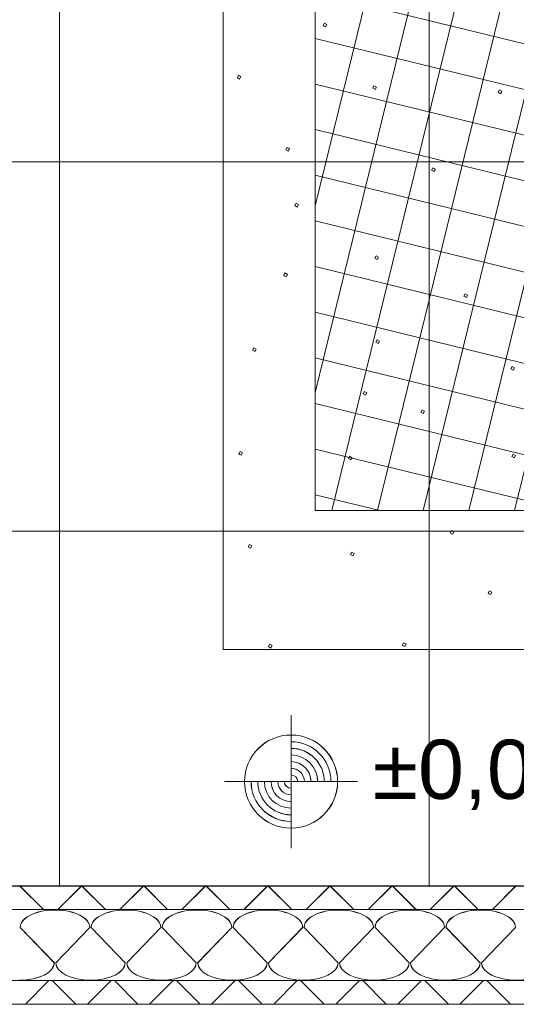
# Model space of a CAD drawing. Extents: x 229 to 926, y 37 to 878.
# Tile 32 of 194: x 514 to 531, y 97 to 131. Entities that reach past the tile are written whole.
import ezdxf
from ezdxf.lldxf.tags import DXFTag

# ---------------------------------------------------------------- set-up
doc = ezdxf.new("R2010")
doc.units = 0
doc.layers.get('0').update_dxf_attribs({"lineweight": 13})
doc.layers.add('A_BI_Aussenwand', color=5, linetype='Continuous', lineweight=18, true_color=0x0000ff, plot=False)
for name, color, linetype, lineweight in [('Axen', 7, 'Continuous', 25), ('Axen-A03ENJ5PI0', 7, 'Continuous', 25), ('Bewegungsfläche', 7, 'Continuous', 25), ('Boden', 7, 'Continuous', 25), ('Boden-A03ENJ5OI0', 7, 'Continuous', 25), ('Deckenspiegel', 7, 'Continuous', 25), ('Fullfläche', 7, 'Continuous', 25), ('Fullfläche-A03ENJ5QI0', 7, 'Continuous', 25), ('Maßlinien', 7, 'Continuous', 25), ('Maßlinien-A03ENJ5WI0', 7, 'Continuous', 25), ('Wände', 7, 'Continuous', 25), ('Wände-A03ENJ5VI0', 7, 'Continuous', 25)]:
    doc.layers.add(name, color=color, linetype=linetype, lineweight=lineweight)
doc.styles.get("Standard").update_dxf_attribs({"font": 'arial.ttf'})
tags = doc.linetypes.add('ALL_S25', pattern=[0.001, 0, -0.001]).pattern_tags.tags
tags[6:7] = [DXFTag(74, 4), DXFTag(75, 0), DXFTag(340, '0'), DXFTag(46, 1.0), DXFTag(50, 0.0), DXFTag(44, 0.0), DXFTag(45, 0.0)]
tags[4:5] = [DXFTag(74, 4), DXFTag(75, 0), DXFTag(340, '0'), DXFTag(46, 1.0), DXFTag(50, 0.0), DXFTag(44, 0.0), DXFTag(45, 0.0)]
tags = doc.linetypes.add('ALL_S25-A03ENJ5XI0', pattern=[0.001, 0, -0.001]).pattern_tags.tags
tags[6:7] = [DXFTag(74, 4), DXFTag(75, 0), DXFTag(340, '0'), DXFTag(46, 1.0), DXFTag(50, 0.0), DXFTag(44, 0.0), DXFTag(45, 0.0)]
tags[4:5] = [DXFTag(74, 4), DXFTag(75, 0), DXFTag(340, '0'), DXFTag(46, 1.0), DXFTag(50, 0.0), DXFTag(44, 0.0), DXFTag(45, 0.0)]

# ---------------------------------------------------------------- blocks, each defined once
blk = doc.blocks.new('Referenz-A03ENJ5LI0', base_point=(255.728, 65.704))
at = {"layer": 'Axen', "color": 0, "linetype": 'ALL_S25', "lineweight": -2, "ltscale": 0.13}
blk.add_line((735.547, 97.346), (301.608, 97.346), dxfattribs=at)
at = {"layer": 'Bewegungsfläche', "color": 0, "lineweight": -2}
for p, q in [((524.434, 124.355), (529.252, 144.046)), ((524.434, 118.044), (530.796, 144.046)), ((524.434, 144.046), (524.434, 114.046)), ((525, 114.046), (532.34, 144.046)), ((526.544, 114.046), (533.885, 144.046)), ((528.088, 114.046), (535.429, 144.046)), ((529.632, 114.046), (536.973, 144.046)), ((531.177, 114.046), (538.517, 144.046)), ((524.434, 131.568), (554.434, 124.228)), ((524.434, 130.024), (554.434, 122.684)), ((524.434, 128.48), (554.434, 121.139)), ((524.434, 126.936), (554.434, 119.595)), ((524.434, 125.392), (554.434, 118.051)), ((524.434, 123.847), (554.434, 116.507)), ((524.434, 122.303), (554.434, 114.962)), ((524.434, 120.759), (551.867, 114.046)), ((524.434, 119.215), (545.556, 114.046)), ((524.434, 117.67), (539.245, 114.046)), ((524.434, 116.126), (532.934, 114.046)), ((524.434, 114.582), (526.623, 114.046)), ((524.434, 114.046), (554.434, 114.046))]:
    blk.add_line(p, q, dxfattribs=at)
at = {"layer": 'Boden', "color": 0, "lineweight": -2}
for p, q in [((521.316, 109.344), (521.321, 153.344)), ((524.701, 130.453), (524.745, 130.534)), ((524.781, 130.409), (524.701, 130.453)), ((524.745, 130.534), (524.826, 130.49)), ((524.826, 130.49), (524.781, 130.409)), ((521.797, 128.693), (521.841, 128.773)), ((521.877, 128.648), (521.797, 128.693)), ((521.841, 128.773), (521.922, 128.729)), ((521.922, 128.729), (521.877, 128.648)), ((526.378, 128.337), (526.422, 128.418)), ((526.459, 128.293), (526.378, 128.337)), ((526.422, 128.418), (526.503, 128.374)), ((526.503, 128.374), (526.459, 128.293)), ((530.626, 128.198), (530.67, 128.278)), ((530.67, 128.278), (530.751, 128.234)), ((530.707, 128.153), (530.626, 128.198)), ((530.751, 128.234), (530.707, 128.153)), ((523.443, 126.255), (523.487, 126.336)), ((523.523, 126.211), (523.443, 126.255)), ((523.487, 126.336), (523.568, 126.291)), ((523.568, 126.291), (523.523, 126.211)), ((528.372, 125.564), (528.416, 125.644)), ((528.416, 125.644), (528.497, 125.6)), ((528.497, 125.6), (528.452, 125.519)), ((528.452, 125.519), (528.372, 125.564)), ((523.743, 124.364), (523.787, 124.444)), ((523.823, 124.319), (523.743, 124.364)), ((523.787, 124.444), (523.868, 124.4)), ((523.868, 124.4), (523.823, 124.319)), ((526.446, 122.588), (526.49, 122.668)), ((526.49, 122.668), (526.571, 122.624)), ((526.571, 122.624), (526.527, 122.544)), ((526.527, 122.544), (526.446, 122.588)), ((523.366, 122.005), (523.411, 122.085)), ((523.447, 121.961), (523.366, 122.005)), ((523.411, 122.085), (523.491, 122.041)), ((523.491, 122.041), (523.447, 121.961)), ((529.466, 121.3), (529.51, 121.38)), ((529.546, 121.255), (529.466, 121.3)), ((529.51, 121.38), (529.59, 121.336)), ((529.59, 121.336), (529.546, 121.255)), ((526.481, 119.745), (526.525, 119.825)), ((526.562, 119.7), (526.481, 119.745)), ((526.525, 119.825), (526.606, 119.781)), ((526.606, 119.781), (526.562, 119.7)), ((522.312, 119.47), (522.356, 119.55)), ((522.393, 119.426), (522.312, 119.47)), ((522.356, 119.55), (522.437, 119.506)), ((522.437, 119.506), (522.393, 119.426)), ((531.054, 118.845), (531.098, 118.926)), ((531.098, 118.926), (531.179, 118.882)), ((531.134, 118.801), (531.054, 118.845)), ((531.179, 118.882), (531.134, 118.801)), ((526.052, 117.995), (526.097, 118.076)), ((526.133, 117.951), (526.052, 117.995)), ((526.097, 118.076), (526.177, 118.032)), ((526.177, 118.032), (526.133, 117.951)), ((528.003, 117.375), (528.047, 117.456)), ((528.084, 117.331), (528.003, 117.375)), ((528.047, 117.456), (528.128, 117.412)), ((528.128, 117.412), (528.084, 117.331)), ((521.853, 115.962), (521.897, 116.043)), ((521.934, 115.918), (521.853, 115.962)), ((521.897, 116.043), (521.978, 115.998)), ((521.978, 115.998), (521.934, 115.918)), ((531.084, 115.876), (531.128, 115.956)), ((531.128, 115.956), (531.209, 115.912)), ((525.563, 115.812), (525.607, 115.892)), ((525.643, 115.767), (525.563, 115.812)), ((525.607, 115.892), (525.687, 115.848)), ((525.687, 115.848), (525.643, 115.767)), ((531.165, 115.832), (531.084, 115.876)), ((531.209, 115.912), (531.165, 115.832)), ((529.003, 113.292), (529.047, 113.373)), ((529.083, 113.248), (529.003, 113.292)), ((529.047, 113.373), (529.128, 113.328)), ((529.128, 113.328), (529.083, 113.248)), ((522.162, 112.824), (522.206, 112.904)), ((522.242, 112.779), (522.162, 112.824)), ((522.206, 112.904), (522.286, 112.86)), ((522.286, 112.86), (522.242, 112.779)), ((525.633, 112.562), (525.677, 112.643)), ((525.677, 112.643), (525.757, 112.598)), ((525.757, 112.598), (525.713, 112.518)), ((525.713, 112.518), (525.633, 112.562)), ((530.284, 111.248), (530.328, 111.329)), ((530.328, 111.329), (530.409, 111.285)), ((530.409, 111.285), (530.365, 111.204)), ((530.365, 111.204), (530.284, 111.248)), ((551.316, 109.34), (521.316, 109.344)), ((522.853, 109.442), (522.897, 109.523)), ((522.933, 109.398), (522.853, 109.442)), ((522.897, 109.523), (522.978, 109.478)), ((522.978, 109.478), (522.933, 109.398)), ((527.38, 109.488), (527.425, 109.568)), ((527.461, 109.444), (527.38, 109.488)), ((527.425, 109.568), (527.505, 109.524)), ((527.505, 109.524), (527.461, 109.444))]:
    blk.add_line(p, q, dxfattribs=at)
at = {"layer": 'Fullfläche', "color": 0, "lineweight": -2}
for p, q in [((514.443, 101.346), (515.242, 100.547)), ((516.525, 101.346), (515.726, 100.547)), ((516.543, 101.346), (517.342, 100.547)), ((518.625, 101.346), (517.826, 100.547)), ((518.643, 101.346), (519.442, 100.547)), ((520.725, 101.346), (519.926, 100.547)), ((520.743, 101.346), (521.542, 100.547)), ((522.825, 101.346), (522.026, 100.547)), ((522.843, 101.346), (523.642, 100.547)), ((524.925, 101.346), (524.126, 100.547)), ((524.943, 101.346), (525.742, 100.547)), ((527.025, 101.346), (526.226, 100.547)), ((527.043, 101.346), (527.843, 100.547)), ((529.125, 101.346), (528.326, 100.547)), ((529.143, 101.346), (529.942, 100.547)), ((531.225, 101.346), (530.426, 100.547)), ((514.458, 99.946), (515.61, 98.746)), ((515.658, 98.746), (516.81, 99.946)), ((516.858, 99.946), (518.01, 98.746)), ((518.058, 98.746), (519.21, 99.946)), ((519.258, 99.946), (520.41, 98.746)), ((520.458, 98.746), (521.61, 99.946)), ((521.658, 99.946), (522.81, 98.746)), ((522.858, 98.746), (524.01, 99.946)), ((524.058, 99.946), (525.21, 98.746)), ((525.258, 98.746), (526.41, 99.946)), ((526.458, 99.946), (527.61, 98.746)), ((527.658, 98.746), (528.81, 99.946)), ((528.858, 99.946), (530.01, 98.746)), ((530.058, 98.746), (531.21, 99.946)), ((514.629, 97.346), (515.429, 98.146)), ((516.339, 97.346), (515.54, 98.146)), ((516.729, 97.346), (517.529, 98.146)), ((518.439, 97.346), (517.64, 98.146)), ((518.829, 97.346), (519.629, 98.146)), ((520.539, 97.346), (519.74, 98.146)), ((520.929, 97.346), (521.728, 98.146)), ((522.639, 97.346), (521.84, 98.146)), ((523.029, 97.346), (523.828, 98.146)), ((524.739, 97.346), (523.94, 98.146)), ((525.129, 97.346), (525.928, 98.146)), ((526.839, 97.346), (526.04, 98.146)), ((527.229, 97.346), (528.028, 98.146)), ((528.939, 97.346), (528.14, 98.146)), ((529.329, 97.346), (530.128, 98.146)), ((531.039, 97.346), (530.24, 98.146))]:
    blk.add_line(p, q, dxfattribs=at)
for centre, start_param, end_param in [((515.634, 99.946), 0, 3.141593), ((518.034, 99.946), 0, 3.141593), ((520.434, 99.946), 0, 3.141593), ((522.834, 99.946), 0, 3.141593), ((525.234, 99.946), 0, 3.141593), ((527.634, 99.946), 0, 3.141593), ((530.034, 99.946), 0, 3.141593), ((514.434, 98.746), 4.712389, 6.283185), ((516.834, 98.746), 3.141593, 4.712389), ((516.834, 98.746), 4.712389, 6.283185), ((519.234, 98.746), 3.141593, 4.712389), ((519.234, 98.746), 4.712389, 6.283185), ((521.634, 98.746), 3.141593, 4.712389), ((521.634, 98.746), 4.712389, 6.283185), ((524.034, 98.746), 3.141593, 4.712389), ((524.034, 98.746), 4.712389, 6.283185), ((526.434, 98.746), 3.141593, 4.712389), ((526.434, 98.746), 4.712389, 6.283185), ((528.834, 98.746), 3.141593, 4.712389), ((528.834, 98.746), 4.712389, 6.283185), ((531.234, 98.746), 3.141593, 4.712389), ((531.234, 98.746), 4.712389, 6.283185)]:
    blk.add_ellipse(centre, major_axis=(1.176, 0), ratio=0.5, start_param=start_param, end_param=end_param, dxfattribs=at)
at = {"layer": 'Maßlinien', "color": 0, "lineweight": -2}
for p, q in [((523.616, 102.629), (523.617, 107.129)), ((523.616, 103.304), (523.617, 106.453)), ((521.367, 104.879), (525.867, 104.878)), ((522.044, 104.879), (525.192, 104.878))]:
    blk.add_line(p, q, dxfattribs=at)
blk.add_circle((523.617, 104.879), 1.575, dxfattribs=at)
for major_axis in [(1.35, 0), (1.125, 0), (0.9, 0), (0.675, 0), (0.45, 0), (0.225, 0), (-1.35, 0), (-1.125, 0), (-0.9, 0), (-0.675, 0), (-0.45, 0), (-0.225, 0)]:
    blk.add_ellipse((523.617, 104.879), major_axis=major_axis, ratio=1, start_param=0, end_param=1.570796, dxfattribs=at)
at = {"layer": 'Wände', "color": 0, "lineweight": -2}
for p, q in [((552.834, 101.346), (382.434, 101.346)), ((552.834, 100.547), (382.434, 100.546)), ((556.034, 98.146), (382.433, 98.146)), ((381.634, 97.346), (552.834, 97.346))]:
    blk.add_line(p, q, dxfattribs=at)
at = {"layer": 'Maßlinien', "color": 0, "lineweight": -2, "insert": (526.378, 106.295), "char_height": 2, "attachment_point": 1, "rotation": 0}
blk.add_mtext('{\\fArial;±0,00}', dxfattribs=at)
blk = doc.blocks.new('Referenz-A03ENJ62I0', base_point=(255.728, 65.706))
at = {"layer": 'Axen-A03ENJ5PI0', "color": 0, "linetype": 'ALL_S25-A03ENJ5XI0', "lineweight": -2, "ltscale": 0.13}
blk.add_line((735.547, 97.348), (301.608, 97.348), dxfattribs=at)
at = {"layer": 'Boden-A03ENJ5OI0', "color": 0, "lineweight": -2}
for p, q in [((521.316, 109.345), (521.321, 153.345)), ((524.7, 130.455), (524.745, 130.535)), ((524.781, 130.41), (524.7, 130.455)), ((524.745, 130.535), (524.825, 130.491)), ((524.825, 130.491), (524.781, 130.41)), ((521.797, 128.694), (521.841, 128.775)), ((521.877, 128.65), (521.797, 128.694)), ((521.841, 128.775), (521.921, 128.73)), ((521.921, 128.73), (521.877, 128.65)), ((526.378, 128.339), (526.422, 128.419)), ((526.458, 128.295), (526.378, 128.339)), ((526.422, 128.419), (526.503, 128.375)), ((526.503, 128.375), (526.458, 128.295)), ((530.626, 128.199), (530.67, 128.28)), ((530.67, 128.28), (530.751, 128.235)), ((530.706, 128.155), (530.626, 128.199)), ((530.751, 128.235), (530.706, 128.155)), ((523.442, 126.257), (523.487, 126.337)), ((523.523, 126.212), (523.442, 126.257)), ((523.487, 126.337), (523.567, 126.293)), ((523.567, 126.293), (523.523, 126.212)), ((528.371, 125.565), (528.416, 125.646)), ((528.416, 125.646), (528.496, 125.601)), ((528.496, 125.601), (528.452, 125.521)), ((528.452, 125.521), (528.371, 125.565)), ((523.742, 124.365), (523.787, 124.446)), ((523.823, 124.321), (523.742, 124.365)), ((523.787, 124.446), (523.867, 124.401)), ((523.867, 124.401), (523.823, 124.321)), ((526.446, 122.589), (526.49, 122.67)), ((526.49, 122.67), (526.57, 122.626)), ((526.57, 122.626), (526.526, 122.545)), ((526.526, 122.545), (526.446, 122.589)), ((523.366, 122.006), (523.41, 122.087)), ((523.446, 121.962), (523.366, 122.006)), ((523.41, 122.087), (523.491, 122.043)), ((523.491, 122.043), (523.446, 121.962)), ((529.465, 121.301), (529.51, 121.382)), ((529.546, 121.257), (529.465, 121.301)), ((529.51, 121.382), (529.59, 121.337)), ((529.59, 121.337), (529.546, 121.257)), ((526.481, 119.746), (526.525, 119.827)), ((526.561, 119.702), (526.481, 119.746)), ((526.525, 119.827), (526.606, 119.782)), ((526.606, 119.782), (526.561, 119.702)), ((522.312, 119.471), (522.356, 119.552)), ((522.392, 119.427), (522.312, 119.471)), ((522.356, 119.552), (522.437, 119.508)), ((522.437, 119.508), (522.392, 119.427)), ((531.054, 118.847), (531.098, 118.927)), ((531.098, 118.927), (531.178, 118.883)), ((531.134, 118.803), (531.054, 118.847)), ((531.178, 118.883), (531.134, 118.803)), ((526.052, 117.997), (526.096, 118.077)), ((526.133, 117.952), (526.052, 117.997)), ((526.096, 118.077), (526.177, 118.033)), ((526.177, 118.033), (526.133, 117.952)), ((528.003, 117.377), (528.047, 117.457)), ((528.083, 117.332), (528.003, 117.377)), ((528.047, 117.457), (528.128, 117.413)), ((528.128, 117.413), (528.083, 117.332)), ((521.853, 115.964), (521.897, 116.044)), ((521.933, 115.919), (521.853, 115.964)), ((521.897, 116.044), (521.977, 116)), ((521.977, 116), (521.933, 115.919)), ((531.084, 115.877), (531.128, 115.958)), ((531.128, 115.958), (531.209, 115.914)), ((525.562, 115.813), (525.606, 115.894)), ((525.643, 115.769), (525.562, 115.813)), ((525.606, 115.894), (525.687, 115.849)), ((525.687, 115.849), (525.643, 115.769)), ((531.164, 115.833), (531.084, 115.877)), ((531.209, 115.914), (531.164, 115.833)), ((529.002, 113.293), (529.047, 113.374)), ((529.083, 113.249), (529.002, 113.293)), ((529.047, 113.374), (529.127, 113.33)), ((529.127, 113.33), (529.083, 113.249)), ((522.161, 112.825), (522.206, 112.906)), ((522.242, 112.781), (522.161, 112.825)), ((522.206, 112.906), (522.286, 112.861)), ((522.286, 112.861), (522.242, 112.781)), ((525.632, 112.564), (525.676, 112.644)), ((525.676, 112.644), (525.757, 112.6)), ((525.757, 112.6), (525.713, 112.519)), ((525.713, 112.519), (525.632, 112.564)), ((530.284, 111.25), (530.328, 111.331)), ((530.328, 111.331), (530.409, 111.286)), ((530.409, 111.286), (530.364, 111.206)), ((530.364, 111.206), (530.284, 111.25)), ((551.315, 109.342), (521.316, 109.345)), ((522.853, 109.444), (522.897, 109.524)), ((522.933, 109.399), (522.853, 109.444)), ((522.897, 109.524), (522.977, 109.48)), ((522.977, 109.48), (522.933, 109.399)), ((527.38, 109.489), (527.424, 109.57)), ((527.46, 109.445), (527.38, 109.489)), ((527.424, 109.57), (527.505, 109.526)), ((527.505, 109.526), (527.46, 109.445))]:
    blk.add_line(p, q, dxfattribs=at)
at = {"layer": 'Deckenspiegel', "color": 0, "lineweight": -2}
for p, q in [((515.784, 101.348), (515.783, 162.847)), ((528.284, 101.348), (528.283, 162.847)), ((491.233, 125.847), (552.833, 125.847)), ((491.233, 113.347), (552.833, 113.348)), ((552.834, 101.348), (491.233, 101.348))]:
    blk.add_line(p, q, dxfattribs=at)
at = {"layer": 'Fullfläche-A03ENJ5QI0', "color": 0, "lineweight": -2}
for p, q in [((514.443, 101.348), (515.242, 100.548)), ((516.525, 101.348), (515.726, 100.548)), ((516.543, 101.348), (517.342, 100.548)), ((518.625, 101.348), (517.826, 100.548)), ((518.643, 101.348), (519.442, 100.548)), ((520.725, 101.348), (519.926, 100.548)), ((520.743, 101.348), (521.542, 100.548)), ((522.825, 101.348), (522.025, 100.548)), ((522.843, 101.348), (523.642, 100.548)), ((524.925, 101.348), (524.126, 100.548)), ((524.943, 101.348), (525.742, 100.548)), ((527.025, 101.348), (526.225, 100.548)), ((527.043, 101.348), (527.842, 100.548)), ((529.125, 101.348), (528.325, 100.548)), ((529.143, 101.348), (529.942, 100.548)), ((531.225, 101.348), (530.425, 100.548)), ((514.457, 99.948), (515.609, 98.748)), ((515.657, 98.748), (516.809, 99.948)), ((516.857, 99.948), (518.009, 98.748)), ((518.057, 98.748), (519.209, 99.948)), ((519.257, 99.948), (520.409, 98.748)), ((520.457, 98.748), (521.609, 99.948)), ((521.657, 99.948), (522.809, 98.748)), ((522.857, 98.748), (524.009, 99.948)), ((524.057, 99.948), (525.209, 98.748)), ((525.257, 98.748), (526.409, 99.948)), ((526.457, 99.948), (527.609, 98.748)), ((527.657, 98.748), (528.809, 99.948)), ((528.857, 99.948), (530.009, 98.748)), ((530.057, 98.748), (531.209, 99.948)), ((514.629, 97.348), (515.428, 98.148)), ((516.339, 97.348), (515.54, 98.148)), ((516.729, 97.348), (517.528, 98.148)), ((518.439, 97.348), (517.64, 98.148)), ((518.829, 97.348), (519.628, 98.148)), ((520.539, 97.348), (519.74, 98.148)), ((520.929, 97.348), (521.728, 98.148)), ((522.639, 97.348), (521.84, 98.148)), ((523.029, 97.348), (523.828, 98.148)), ((524.739, 97.348), (523.94, 98.148)), ((525.129, 97.348), (525.928, 98.148)), ((526.839, 97.348), (526.04, 98.148)), ((527.229, 97.348), (528.028, 98.148)), ((528.939, 97.348), (528.14, 98.148)), ((529.329, 97.348), (530.128, 98.148)), ((531.039, 97.348), (530.24, 98.148))]:
    blk.add_line(p, q, dxfattribs=at)
for centre, start_param, end_param in [((515.633, 99.948), 0, 3.141593), ((518.033, 99.948), 0, 3.141593), ((520.433, 99.948), 0, 3.141593), ((522.833, 99.948), 0, 3.141593), ((525.233, 99.948), 0, 3.141593), ((527.633, 99.948), 0, 3.141593), ((530.033, 99.948), 0, 3.141593), ((514.433, 98.748), 4.712389, 6.283185), ((516.833, 98.748), 3.141593, 4.712389), ((516.833, 98.748), 4.712389, 6.283185), ((519.233, 98.748), 3.141593, 4.712389), ((519.233, 98.748), 4.712389, 6.283185), ((521.633, 98.748), 3.141593, 4.712389), ((521.633, 98.748), 4.712389, 6.283185), ((524.033, 98.748), 3.141593, 4.712389), ((524.033, 98.748), 4.712389, 6.283185), ((526.433, 98.748), 3.141593, 4.712389), ((526.433, 98.748), 4.712389, 6.283185), ((528.833, 98.748), 3.141593, 4.712389), ((528.833, 98.748), 4.712389, 6.283185), ((531.233, 98.748), 3.141593, 4.712389), ((531.233, 98.748), 4.712389, 6.283185)]:
    blk.add_ellipse(centre, major_axis=(1.176, 0), ratio=0.5, start_param=start_param, end_param=end_param, dxfattribs=at)
at = {"layer": 'Maßlinien-A03ENJ5WI0', "color": 0, "lineweight": -2}
for p, q in [((523.616, 102.63), (523.617, 107.13)), ((523.616, 103.305), (523.617, 106.455)), ((521.366, 104.88), (525.866, 104.88)), ((522.044, 104.88), (525.191, 104.88))]:
    blk.add_line(p, q, dxfattribs=at)
blk.add_circle((523.616, 104.88), 1.575, dxfattribs=at)
for major_axis in [(1.35, 0), (1.125, 0), (0.9, 0), (0.45, 0), (0.675, 0), (0.225, 0), (-1.35, 0), (-1.125, 0), (-0.9, 0), (-0.675, 0), (-0.45, 0), (-0.225, 0)]:
    blk.add_ellipse((523.616, 104.88), major_axis=major_axis, ratio=1, start_param=0, end_param=1.570796, dxfattribs=at)
at = {"layer": 'Wände-A03ENJ5VI0', "color": 0, "lineweight": -2}
for p, q in [((552.833, 101.348), (382.434, 101.348)), ((552.834, 100.548), (382.434, 100.548)), ((556.033, 98.148), (382.433, 98.148)), ((381.634, 97.348), (552.833, 97.348))]:
    blk.add_line(p, q, dxfattribs=at)
at = {"layer": 'Maßlinien-A03ENJ5WI0', "color": 0, "lineweight": -2, "insert": (526.378, 106.296), "char_height": 2, "attachment_point": 1, "rotation": 0}
blk.add_mtext('{\\fArial;±0,00}', dxfattribs=at)
blk = doc.blocks.new('Wand-A03ENJ7CI0', base_point=(381.626, 97.344))
at = {"color": 0, "linetype": 'ByBlock', "lineweight": -2, "ltscale": 0.18}
for p, q in [((549.326, 101.345), (385.626, 101.345)), ((549.326, 97.344), (381.626, 97.344))]:
    blk.add_line(p, q, dxfattribs=at)

msp = doc.modelspace()

# ---------------------------------------------------------------- block references
at = {"color": 251, "lineweight": 13, "ltscale": 0.13, "true_color": 0x606060}
for name, p in [('Referenz-A03ENJ5LI0', (255.728, 65.704)), ('Referenz-A03ENJ62I0', (255.728, 65.706))]:
    msp.add_blockref(name, p, dxfattribs=at)
at = {"layer": 'A_BI_Aussenwand', "ltscale": 0.18}
msp.add_blockref('Wand-A03ENJ7CI0', (381.626, 97.344), dxfattribs=at)

doc.saveas('drawing.dxf')
